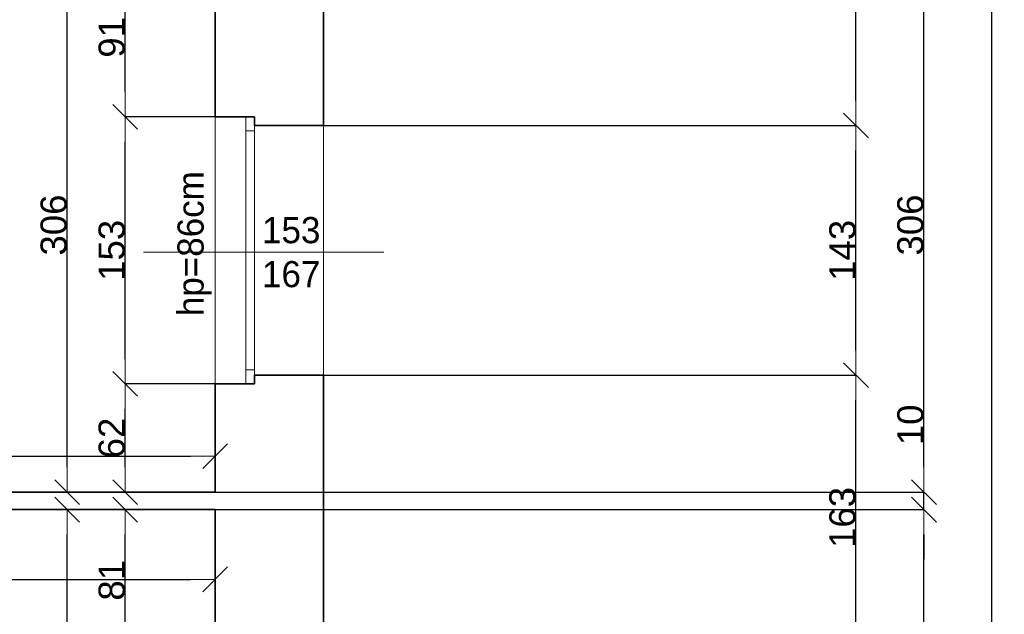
# Model space of a CAD drawing. Header units: metres. Extents: x 7506757 to 756746378, y 5735207 to 582114514.
# Tile 47 of 256: x 7556544 to 7562183, y 5823594 to 5827000. Entities that reach past the tile are written whole.
import ezdxf

# ---------------------------------------------------------------- set-up
doc = ezdxf.new("R2010")
doc.units = ezdxf.units.M
doc.header["$MEASUREMENT"] = 0
doc.header["$PDMODE"] = 2
doc.layers.get('0').update_dxf_attribs({"color": 250, "linetype": 'CONTINUOUS', "lineweight": 100, "plot": 0})
doc.layers.get('Defpoints').update_dxf_attribs({"linetype": 'CONTINUOUS'})
for name, color, linetype, lineweight in [('M_OCIANA6', 5, 'CONTINUOUS', 35), ('M_OPISY141', 7, 'CONTINUOUS', 0), ('m_umeblowanie1', 7, 'CONTINUOUS', 13), ('opis1', 7, 'CONTINUOUS', 13)]:
    doc.layers.add(name, color=color, linetype=linetype, lineweight=lineweight)
doc.layers.add('PWYMIAR', color=7, linetype='CONTINUOUS')
doc.styles.add('GENERATED_STYLE_1', font='arial.ttf')
doc.styles.add('GENERATED_STYLE_2', font='txt')
doc.dimstyles.new('GENERATED_STYLE__1', dxfattribs={"dimtxt": 150, "dimasz": 142.5, "dimexe": 0.18, "dimexo": 0, "dimgap": 0.09, "dimtad": 1, "dimdec": 0, "dimlfac": 0.1, "dimzin": 0, "dimdsep": 46, "dimtxsty": 'GENERATED_STYLE_1', "dimblk": 'ARROWHEAD_6', "dimblk1": 'ARROWHEAD_6', "dimblk2": 'ARROWHEAD_6', "dimcen": 0.09, "dimclrd": 251, "dimclre": 251, "dimclrt": 7, "dimazin": 0, "dimtfac": 1, "dimtdec": 4, "dimtmove": 0, "dimatfit": 3, "dimfxl": 0, "dimtolj": 1, "dimtzin": 0, "dimarcsym": 0})
doc.dimstyles.new('GENERATED_STYLE__2', dxfattribs={"dimtxt": 150, "dimasz": 142.5, "dimexe": 0.18, "dimexo": 0, "dimgap": 0.09, "dimtad": 1, "dimtih": 1, "dimtoh": 1, "dimdec": 0, "dimlfac": 0.1, "dimzin": 0, "dimdsep": 46, "dimtxsty": 'GENERATED_STYLE_1', "dimblk": 'ARROWHEAD_6', "dimblk1": 'ARROWHEAD_6', "dimblk2": 'ARROWHEAD_6', "dimcen": 0.09, "dimclrd": 251, "dimclre": 251, "dimclrt": 7, "dimazin": 0, "dimtfac": 1, "dimtdec": 4, "dimtmove": 0, "dimatfit": 3, "dimfxl": 0, "dimtolj": 1, "dimtzin": 0, "dimarcsym": 0})
doc.dimstyles.new('GENERATED_STYLE__3', dxfattribs={"dimtxt": 150, "dimasz": 142.5, "dimexe": 0.18, "dimexo": 0, "dimgap": 0.09, "dimtad": 1, "dimdec": 0, "dimlfac": 0.1, "dimzin": 0, "dimdsep": 46, "dimtxsty": 'GENERATED_STYLE_1', "dimblk": 'ARROWHEAD_6', "dimblk1": 'ARROWHEAD_6', "dimblk2": 'ARROWHEAD_6', "dimcen": 0.09, "dimclrd": 251, "dimclre": 251, "dimclrt": 7, "dimazin": 0, "dimtfac": 1, "dimtdec": 4, "dimtmove": 2, "dimatfit": 3, "dimfxl": 0, "dimtolj": 1, "dimtzin": 0, "dimarcsym": 0})

# ---------------------------------------------------------------- blocks, each defined once
blk = doc.blocks.new('ARROWHEAD_6')
at = {"color": 0, "linetype": 'Continuous', "lineweight": 0}
for p, q in [((-0.5, -0.5), (0.5, 0.5)), ((0, 0), (-1, 0))]:
    blk.add_line(p, q, dxfattribs=at)
blk = doc.blocks.new('*D4382')
at = {"layer": 'Defpoints', "color": 0, "linetype": 'Continuous', "transparency": 16777216}
for p in [(7557147.9, 5824914), (7557663.4, 5824914), (7557663.4, 5824294)]:
    blk.add_point(p, dxfattribs=at)
at = {"layer": 'PWYMIAR', "color": 251, "linetype": 'Continuous', "lineweight": -2, "transparency": 16777216}
for p, q in [((7557663.4, 5824914), (7557147.7, 5824914)), ((7557147.9, 5824436.5), (7557147.9, 5824771.5)), ((7557663.4, 5824294), (7557147.7, 5824294))]:
    blk.add_line(p, q, dxfattribs=at)
at = {"layer": 'PWYMIAR', "color": 251, "linetype": 'Continuous', "lineweight": -2, "transparency": 16777216, "xscale": 142.5, "yscale": 142.5, "zscale": 142.5}
for p, rotation in [((7557147.9, 5824914), 90), ((7557147.9, 5824294), 270)]:
    blk.add_blockref('ARROWHEAD_6', p, dxfattribs=dict(at, rotation=rotation))
at = {"layer": 'PWYMIAR', "color": 7, "linetype": 'Continuous', "lineweight": 13, "transparency": 16777216, "insert": (7557071.2, 5824604), "char_height": 150, "attachment_point": 5, "rotation": 90, "style": 'GENERATED_STYLE_1'}
blk.add_mtext('\\A1;62', dxfattribs=at)
blk = doc.blocks.new('*D4383')
at = {"layer": 'Defpoints', "color": 0, "linetype": 'Continuous', "transparency": 16777216}
for p in [(7557147.9, 5826444), (7557663.4, 5826444), (7557663.4, 5824914)]:
    blk.add_point(p, dxfattribs=at)
at = {"layer": 'PWYMIAR', "color": 251, "linetype": 'Continuous', "lineweight": -2, "transparency": 16777216}
for p, q in [((7557663.4, 5826444), (7557147.7, 5826444)), ((7557147.9, 5825056.5), (7557147.9, 5826301.5)), ((7557663.4, 5824914), (7557147.7, 5824914))]:
    blk.add_line(p, q, dxfattribs=at)
at = {"layer": 'PWYMIAR', "color": 251, "linetype": 'Continuous', "lineweight": -2, "transparency": 16777216, "xscale": 142.5, "yscale": 142.5, "zscale": 142.5}
for p, rotation in [((7557147.9, 5826444), 90), ((7557147.9, 5824914), 270)]:
    blk.add_blockref('ARROWHEAD_6', p, dxfattribs=dict(at, rotation=rotation))
at = {"layer": 'PWYMIAR', "color": 7, "linetype": 'Continuous', "lineweight": 13, "transparency": 16777216, "insert": (7557071.1, 5825679), "char_height": 150, "attachment_point": 5, "rotation": 90, "style": 'GENERATED_STYLE_1'}
blk.add_mtext('\\A1;153', dxfattribs=at)
blk = doc.blocks.new('*D4384')
at = {"layer": 'Defpoints', "color": 0, "linetype": 'Continuous', "transparency": 16777216}
for p in [(7557147.9, 5827354), (7557663.4, 5827354), (7557663.4, 5826444)]:
    blk.add_point(p, dxfattribs=at)
at = {"layer": 'PWYMIAR', "color": 251, "linetype": 'Continuous', "lineweight": -2, "transparency": 16777216}
for p, q in [((7557663.4, 5827354), (7557147.7, 5827354)), ((7557147.9, 5826586.5), (7557147.9, 5827211.5)), ((7557663.4, 5826444), (7557147.7, 5826444))]:
    blk.add_line(p, q, dxfattribs=at)
at = {"layer": 'PWYMIAR', "color": 251, "linetype": 'Continuous', "lineweight": -2, "transparency": 16777216, "xscale": 142.5, "yscale": 142.5, "zscale": 142.5}
for p, rotation in [((7557147.9, 5827354), 90), ((7557147.9, 5826444), 270)]:
    blk.add_blockref('ARROWHEAD_6', p, dxfattribs=dict(at, rotation=rotation))
at = {"layer": 'PWYMIAR', "color": 7, "linetype": 'Continuous', "lineweight": 13, "transparency": 16777216, "insert": (7557071.2, 5826899), "char_height": 150, "attachment_point": 5, "rotation": 90, "style": 'GENERATED_STYLE_1'}
blk.add_mtext('\\A1;91', dxfattribs=at)
blk = doc.blocks.new('*D4387')
at = {"layer": 'Defpoints', "color": 0, "linetype": 'Continuous', "transparency": 16777216}
for p in [(7557147.9, 5824194), (7557663.4, 5824194), (7557663.4, 5823384)]:
    blk.add_point(p, dxfattribs=at)
at = {"layer": 'PWYMIAR', "color": 251, "linetype": 'Continuous', "lineweight": -2, "transparency": 16777216}
for p, q in [((7557663.4, 5824194), (7557147.7, 5824194)), ((7557147.9, 5823526.5), (7557147.9, 5824051.5)), ((7557663.4, 5823384), (7557147.7, 5823384))]:
    blk.add_line(p, q, dxfattribs=at)
at = {"layer": 'PWYMIAR', "color": 251, "linetype": 'Continuous', "lineweight": -2, "transparency": 16777216, "xscale": 142.5, "yscale": 142.5, "zscale": 142.5}
for p, rotation in [((7557147.9, 5824194), 90), ((7557147.9, 5823384), 270)]:
    blk.add_blockref('ARROWHEAD_6', p, dxfattribs=dict(at, rotation=rotation))
at = {"layer": 'PWYMIAR', "color": 7, "linetype": 'Continuous', "lineweight": 13, "transparency": 16777216, "insert": (7557071.2, 5823789), "char_height": 150, "attachment_point": 5, "rotation": 90, "style": 'GENERATED_STYLE_1'}
blk.add_mtext('\\A1;81', dxfattribs=at)
blk = doc.blocks.new('*D4435')
at = {"layer": 'Defpoints', "color": 0, "linetype": 'Continuous', "transparency": 16777216}
for p in [(7556815.7, 5827354), (7557663.4, 5827354), (7557663.4, 5824294)]:
    blk.add_point(p, dxfattribs=at)
at = {"layer": 'PWYMIAR', "color": 251, "linetype": 'Continuous', "lineweight": -2, "transparency": 16777216}
for p, q in [((7557663.4, 5827354), (7556815.5, 5827354)), ((7556815.7, 5824436.5), (7556815.7, 5827211.5)), ((7557663.4, 5824294), (7556815.5, 5824294))]:
    blk.add_line(p, q, dxfattribs=at)
at = {"layer": 'PWYMIAR', "color": 251, "linetype": 'Continuous', "lineweight": -2, "transparency": 16777216, "xscale": 142.5, "yscale": 142.5, "zscale": 142.5}
for p, rotation in [((7556815.7, 5827354), 90), ((7556815.7, 5824294), 270)]:
    blk.add_blockref('ARROWHEAD_6', p, dxfattribs=dict(at, rotation=rotation))
at = {"layer": 'PWYMIAR', "color": 7, "linetype": 'Continuous', "lineweight": 13, "transparency": 16777216, "insert": (7556738.9, 5825824), "char_height": 150, "attachment_point": 5, "rotation": 90, "style": 'GENERATED_STYLE_1'}
blk.add_mtext('\\A1;306', dxfattribs=at)
blk = doc.blocks.new('*D4436')
at = {"layer": 'Defpoints', "color": 0, "linetype": 'Continuous', "transparency": 16777216}
for p in [(7556815.7, 5824194), (7557663.4, 5824194), (7557663.4, 5820774)]:
    blk.add_point(p, dxfattribs=at)
at = {"layer": 'PWYMIAR', "color": 251, "linetype": 'Continuous', "lineweight": -2, "transparency": 16777216}
for p, q in [((7557663.4, 5824194), (7556815.5, 5824194)), ((7556815.7, 5820916.5), (7556815.7, 5824051.5)), ((7557663.4, 5820774), (7556815.5, 5820774))]:
    blk.add_line(p, q, dxfattribs=at)
at = {"layer": 'PWYMIAR', "color": 251, "linetype": 'Continuous', "lineweight": -2, "transparency": 16777216, "xscale": 142.5, "yscale": 142.5, "zscale": 142.5}
for p, rotation in [((7556815.7, 5824194), 90), ((7556815.7, 5820774), 270)]:
    blk.add_blockref('ARROWHEAD_6', p, dxfattribs=dict(at, rotation=rotation))
at = {"layer": 'PWYMIAR', "color": 7, "linetype": 'Continuous', "lineweight": 13, "transparency": 16777216, "insert": (7556738.9, 5822484), "char_height": 150, "attachment_point": 5, "rotation": 90, "style": 'GENERATED_STYLE_1'}
blk.add_mtext('\\A1;342', dxfattribs=at)
blk = doc.blocks.new('*D4441')
at = {"layer": 'Defpoints', "color": 0, "linetype": 'Continuous', "transparency": 16777216}
for p in [(7554323.4, 5825014), (7557663.4, 5824500.3), (7557663.4, 5824294)]:
    blk.add_point(p, dxfattribs=at)
at = {"layer": 'PWYMIAR', "color": 251, "linetype": 'Continuous', "lineweight": -2, "transparency": 16777216}
for p, q in [((7554323.4, 5825014), (7554323.4, 5824500.1)), ((7554465.9, 5824500.3), (7557520.9, 5824500.3)), ((7557663.4, 5824294), (7557663.4, 5824500.5))]:
    blk.add_line(p, q, dxfattribs=at)
at = {"layer": 'PWYMIAR', "color": 251, "linetype": 'Continuous', "lineweight": -2, "transparency": 16777216, "xscale": 142.5, "yscale": 142.5, "zscale": 142.5, "rotation": 180}
blk.add_blockref('ARROWHEAD_6', (7554323.4, 5824500.3), dxfattribs=at)
at = {"layer": 'PWYMIAR', "color": 251, "linetype": 'Continuous', "lineweight": -2, "transparency": 16777216, "xscale": 142.5, "yscale": 142.5, "zscale": 142.5}
blk.add_blockref('ARROWHEAD_6', (7557663.4, 5824500.3), dxfattribs=at)
at = {"layer": 'PWYMIAR', "color": 7, "linetype": 'Continuous', "lineweight": 13, "transparency": 16777216, "insert": (7555993.4, 5824577), "char_height": 150, "attachment_point": 5, "style": 'GENERATED_STYLE_1'}
blk.add_mtext('\\A1;334', dxfattribs=at)
blk = doc.blocks.new('*D4489')
at = {"layer": 'Defpoints', "color": 0, "linetype": 'Continuous', "transparency": 16777216}
for p in [(7554063.4, 5824194), (7557663.4, 5824194), (7557663.4, 5823794.3)]:
    blk.add_point(p, dxfattribs=at)
at = {"layer": 'PWYMIAR', "color": 251, "linetype": 'Continuous', "lineweight": -2, "transparency": 16777216}
for p, q in [((7554063.4, 5824194), (7554063.4, 5823794.1)), ((7557663.4, 5824194), (7557663.4, 5823794.1)), ((7554205.9, 5823794.3), (7557520.9, 5823794.3))]:
    blk.add_line(p, q, dxfattribs=at)
at = {"layer": 'PWYMIAR', "color": 251, "linetype": 'Continuous', "lineweight": -2, "transparency": 16777216, "xscale": 142.5, "yscale": 142.5, "zscale": 142.5, "rotation": 180}
blk.add_blockref('ARROWHEAD_6', (7554063.4, 5823794.3), dxfattribs=at)
at = {"layer": 'PWYMIAR', "color": 251, "linetype": 'Continuous', "lineweight": -2, "transparency": 16777216, "xscale": 142.5, "yscale": 142.5, "zscale": 142.5}
blk.add_blockref('ARROWHEAD_6', (7557663.4, 5823794.3), dxfattribs=at)
at = {"layer": 'PWYMIAR', "color": 7, "linetype": 'Continuous', "lineweight": 13, "transparency": 16777216, "insert": (7555863.4, 5823871), "char_height": 150, "attachment_point": 5, "style": 'GENERATED_STYLE_1'}
blk.add_mtext('\\A1;360', dxfattribs=at)
blk = doc.blocks.new('*D4586')
at = {"layer": 'Defpoints', "color": 0, "linetype": 'Continuous', "transparency": 16777216}
for p in [(7558283.4, 5824964), (7561333.3, 5824964), (7558283.4, 5823334)]:
    blk.add_point(p, dxfattribs=at)
at = {"layer": 'PWYMIAR', "color": 251, "linetype": 'Continuous', "lineweight": -2, "transparency": 16777216}
for p, q in [((7558283.4, 5824964), (7561333.5, 5824964)), ((7561333.3, 5823476.5), (7561333.3, 5824821.5)), ((7558283.4, 5823334), (7561333.5, 5823334))]:
    blk.add_line(p, q, dxfattribs=at)
at = {"layer": 'PWYMIAR', "color": 251, "linetype": 'Continuous', "lineweight": -2, "transparency": 16777216, "xscale": 142.5, "yscale": 142.5, "zscale": 142.5}
for p, rotation in [((7561333.3, 5824964), 90), ((7561333.3, 5823334), 270)]:
    blk.add_blockref('ARROWHEAD_6', p, dxfattribs=dict(at, rotation=rotation))
at = {"layer": 'PWYMIAR', "color": 7, "linetype": 'Continuous', "lineweight": 13, "transparency": 16777216, "insert": (7561256.6, 5824149), "char_height": 150, "attachment_point": 5, "rotation": 90, "style": 'GENERATED_STYLE_1'}
blk.add_mtext('\\A1;163', dxfattribs=at)
blk = doc.blocks.new('*D4587')
at = {"layer": 'Defpoints', "color": 0, "linetype": 'Continuous', "transparency": 16777216}
for p in [(7558283.4, 5826394), (7561333.3, 5826394), (7558283.4, 5824964)]:
    blk.add_point(p, dxfattribs=at)
at = {"layer": 'PWYMIAR', "color": 251, "linetype": 'Continuous', "lineweight": -2, "transparency": 16777216}
for p, q in [((7558283.4, 5826394), (7561333.5, 5826394)), ((7561333.3, 5825106.5), (7561333.3, 5826251.5)), ((7558283.4, 5824964), (7561333.5, 5824964))]:
    blk.add_line(p, q, dxfattribs=at)
at = {"layer": 'PWYMIAR', "color": 251, "linetype": 'Continuous', "lineweight": -2, "transparency": 16777216, "xscale": 142.5, "yscale": 142.5, "zscale": 142.5}
for p, rotation in [((7561333.3, 5826394), 90), ((7561333.3, 5824964), 270)]:
    blk.add_blockref('ARROWHEAD_6', p, dxfattribs=dict(at, rotation=rotation))
at = {"layer": 'PWYMIAR', "color": 7, "linetype": 'Continuous', "lineweight": 13, "transparency": 16777216, "insert": (7561256.6, 5825679), "char_height": 150, "attachment_point": 5, "rotation": 90, "style": 'GENERATED_STYLE_1'}
blk.add_mtext('\\A1;143', dxfattribs=at)
blk = doc.blocks.new('*D4588')
at = {"layer": 'Defpoints', "color": 0, "linetype": 'Continuous', "transparency": 16777216}
for p in [(7558283.4, 5828044), (7561333.3, 5828044), (7558283.4, 5826394)]:
    blk.add_point(p, dxfattribs=at)
at = {"layer": 'PWYMIAR', "color": 251, "linetype": 'Continuous', "lineweight": -2, "transparency": 16777216}
for p, q in [((7558283.4, 5828044), (7561333.5, 5828044)), ((7561333.3, 5826536.5), (7561333.3, 5827901.5)), ((7558283.4, 5826394), (7561333.5, 5826394))]:
    blk.add_line(p, q, dxfattribs=at)
at = {"layer": 'PWYMIAR', "color": 251, "linetype": 'Continuous', "lineweight": -2, "transparency": 16777216, "xscale": 142.5, "yscale": 142.5, "zscale": 142.5}
for p, rotation in [((7561333.3, 5828044), 90), ((7561333.3, 5826394), 270)]:
    blk.add_blockref('ARROWHEAD_6', p, dxfattribs=dict(at, rotation=rotation))
at = {"layer": 'PWYMIAR', "color": 7, "linetype": 'Continuous', "lineweight": 13, "transparency": 16777216, "insert": (7561256.7, 5827219), "char_height": 150, "attachment_point": 5, "rotation": 90, "style": 'GENERATED_STYLE_1'}
blk.add_mtext('\\A1;165', dxfattribs=at)
blk = doc.blocks.new('*D4596')
at = {"layer": 'Defpoints', "color": 0, "linetype": 'Continuous', "transparency": 16777216}
for p in [(7557663.4, 5824194), (7561722.5, 5824194), (7557663.4, 5820774)]:
    blk.add_point(p, dxfattribs=at)
at = {"layer": 'PWYMIAR', "color": 251, "linetype": 'Continuous', "lineweight": -2, "transparency": 16777216}
for p, q in [((7557663.4, 5824194), (7561722.7, 5824194)), ((7561722.5, 5820916.5), (7561722.5, 5824051.5)), ((7557663.4, 5820774), (7561722.7, 5820774))]:
    blk.add_line(p, q, dxfattribs=at)
at = {"layer": 'PWYMIAR', "color": 251, "linetype": 'Continuous', "lineweight": -2, "transparency": 16777216, "xscale": 142.5, "yscale": 142.5, "zscale": 142.5}
for p, rotation in [((7561722.5, 5824194), 90), ((7561722.5, 5820774), 270)]:
    blk.add_blockref('ARROWHEAD_6', p, dxfattribs=dict(at, rotation=rotation))
at = {"layer": 'PWYMIAR', "color": 7, "linetype": 'Continuous', "lineweight": 13, "transparency": 16777216, "insert": (7561645.8, 5822484), "char_height": 150, "attachment_point": 5, "rotation": 90, "style": 'GENERATED_STYLE_1'}
blk.add_mtext('\\A1;342', dxfattribs=at)
blk = doc.blocks.new('*D4597')
at = {"layer": 'Defpoints', "color": 0, "linetype": 'Continuous', "transparency": 16777216}
for p in [(7557663.4, 5824294), (7561722.5, 5824294), (7557663.4, 5824194)]:
    blk.add_point(p, dxfattribs=at)
at = {"layer": 'PWYMIAR', "color": 251, "linetype": 'Continuous', "lineweight": -2, "transparency": 16777216}
for p, q in [((7561722.5, 5824436.5), (7561722.5, 5824779.4)), ((7557663.4, 5824294), (7561722.7, 5824294)), ((7561722.5, 5824194), (7561722.5, 5824294)), ((7557663.4, 5824194), (7561722.7, 5824194)), ((7561722.5, 5824051.5), (7561722.5, 5823909))]:
    blk.add_line(p, q, dxfattribs=at)
at = {"layer": 'PWYMIAR', "color": 251, "linetype": 'Continuous', "lineweight": -2, "transparency": 16777216, "xscale": 142.5, "yscale": 142.5, "zscale": 142.5}
for p, rotation in [((7561722.5, 5824294), 270), ((7561722.5, 5824194), 90)]:
    blk.add_blockref('ARROWHEAD_6', p, dxfattribs=dict(at, rotation=rotation))
at = {"layer": 'PWYMIAR', "color": 7, "linetype": 'Continuous', "lineweight": 13, "transparency": 16777216, "insert": (7561645.8, 5824679.2), "char_height": 150, "attachment_point": 5, "rotation": 90, "style": 'GENERATED_STYLE_1'}
blk.add_mtext('\\A1;10', dxfattribs=at)
blk = doc.blocks.new('*D4598')
at = {"layer": 'Defpoints', "color": 0, "linetype": 'Continuous', "transparency": 16777216}
for p in [(7557663.4, 5827354), (7561722.5, 5827354), (7557663.4, 5824294)]:
    blk.add_point(p, dxfattribs=at)
at = {"layer": 'PWYMIAR', "color": 251, "linetype": 'Continuous', "lineweight": -2, "transparency": 16777216}
for p, q in [((7557663.4, 5827354), (7561722.7, 5827354)), ((7561722.5, 5824436.5), (7561722.5, 5827211.5)), ((7557663.4, 5824294), (7561722.7, 5824294))]:
    blk.add_line(p, q, dxfattribs=at)
at = {"layer": 'PWYMIAR', "color": 251, "linetype": 'Continuous', "lineweight": -2, "transparency": 16777216, "xscale": 142.5, "yscale": 142.5, "zscale": 142.5}
for p, rotation in [((7561722.5, 5827354), 90), ((7561722.5, 5824294), 270)]:
    blk.add_blockref('ARROWHEAD_6', p, dxfattribs=dict(at, rotation=rotation))
at = {"layer": 'PWYMIAR', "color": 7, "linetype": 'Continuous', "lineweight": 13, "transparency": 16777216, "insert": (7561645.8, 5825824), "char_height": 150, "attachment_point": 5, "rotation": 90, "style": 'GENERATED_STYLE_1'}
blk.add_mtext('\\A1;306', dxfattribs=at)
blk = doc.blocks.new('*D4606')
at = {"layer": 'Defpoints', "color": 0, "linetype": 'Continuous', "transparency": 16777216}
for p in [(7558283.4, 5837454), (7562111.7, 5837454), (7558283.4, 5820154)]:
    blk.add_point(p, dxfattribs=at)
at = {"layer": 'PWYMIAR', "color": 251, "linetype": 'Continuous', "lineweight": -2, "transparency": 16777216}
for p, q in [((7558283.4, 5837454), (7562111.8, 5837454)), ((7562111.7, 5820296.5), (7562111.7, 5837311.5)), ((7558283.4, 5820154), (7562111.8, 5820154))]:
    blk.add_line(p, q, dxfattribs=at)
at = {"layer": 'PWYMIAR', "color": 251, "linetype": 'Continuous', "lineweight": -2, "transparency": 16777216, "xscale": 142.5, "yscale": 142.5, "zscale": 142.5}
for p, rotation in [((7562111.7, 5837454), 90), ((7562111.7, 5820154), 270)]:
    blk.add_blockref('ARROWHEAD_6', p, dxfattribs=dict(at, rotation=rotation))
at = {"layer": 'PWYMIAR', "color": 7, "linetype": 'Continuous', "lineweight": 13, "transparency": 16777216, "insert": (7562034.9, 5828804), "char_height": 150, "attachment_point": 5, "rotation": 90, "style": 'GENERATED_STYLE_1'}
blk.add_mtext('\\A1;1730', dxfattribs=at)

msp = doc.modelspace()

# ---------------------------------------------------------------- linework, layer by layer
at = {"layer": 'M_OCIANA6', "linetype": 'Continuous'}
for p, q in [((7558283.4, 5828044), (7558283.4, 5826394)), ((7557663.4, 5827354), (7557663.4, 5826444)), ((7557663.4, 5826444), (7557888.4, 5826444)), ((7557888.4, 5826394), (7557888.4, 5826444)), ((7558283.4, 5826394), (7557888.4, 5826394)), ((7558283.4, 5824964), (7557888.4, 5824964)), ((7557888.4, 5824914), (7557888.4, 5824964)), ((7558283.4, 5824964), (7558283.4, 5823334)), ((7557663.4, 5824914), (7557663.4, 5824294)), ((7557663.4, 5824914), (7557888.4, 5824914)), ((7557663.4, 5824294), (7554323.4, 5824294)), ((7557663.4, 5824194), (7554063.4, 5824194)), ((7557663.4, 5824194), (7557663.4, 5823384))]:
    msp.add_line(p, q, dxfattribs=at)
at = {"layer": 'M_OPISY141', "linetype": 'Continuous'}
msp.add_line((7558628.2, 5825669), (7557252.1, 5825669), dxfattribs=at)
at = {"layer": 'm_umeblowanie1', "linetype": 'Continuous'}
for p, q in [((7557663.4, 5826444), (7557663.4, 5824894)), ((7557838.4, 5824914), (7557838.4, 5826444)), ((7557888.4, 5824964), (7557888.4, 5826414)), ((7558283.4, 5826394), (7558283.4, 5824964)), ((7557888.4, 5826364), (7557838.4, 5826364)), ((7557888.4, 5824994), (7557838.4, 5824994))]:
    msp.add_line(p, q, dxfattribs=at)

# ---------------------------------------------------------------- texts
at = {"layer": 'opis1', "linetype": 'Continuous', "insert": (7557447.1, 5826132.6), "char_height": 150, "attachment_point": 3, "rotation": 90, "style": 'GENERATED_STYLE_2'}
msp.add_mtext('{hp=86cm}', dxfattribs=at)
at = {"layer": 'opis1', "linetype": 'Continuous', "insert": (7557931.3, 5825869.8), "char_height": 150, "width": 349.992, "attachment_point": 1, "line_spacing_factor": 1.007581, "style": 'GENERATED_STYLE_2'}
msp.add_mtext('{153\\P167}', dxfattribs=at)

# ---------------------------------------------------------------- dimensions: what is measured, and where the dimension line sits
at = {"layer": 'PWYMIAR', "color": 251, "linetype": 'Continuous', "lineweight": 13}
for base, p1, p2, dimstyle, picture, middle in [((7562111.7, 5837454), (7558283.4, 5820154), (7558283.4, 5837454), 'GENERATED_STYLE__1', '*D4606', (7562034.9, 5828804)), ((7561333.3, 5828044), (7558283.4, 5826394), (7558283.4, 5828044), 'GENERATED_STYLE__1', '*D4588', (7561256.7, 5827219)), ((7556815.7, 5827354), (7557663.4, 5824294), (7557663.4, 5827354), 'GENERATED_STYLE__1', '*D4435', (7556738.9, 5825824)), ((7557147.9, 5827354), (7557663.4, 5826444), (7557663.4, 5827354), 'GENERATED_STYLE__1', '*D4384', (7557071.2, 5826899)), ((7561722.5, 5827354), (7557663.4, 5824294), (7557663.4, 5827354), 'GENERATED_STYLE__1', '*D4598', (7561645.8, 5825824)), ((7557147.9, 5826444), (7557663.4, 5824914), (7557663.4, 5826444), 'GENERATED_STYLE__1', '*D4383', (7557071.1, 5825679)), ((7561333.3, 5826394), (7558283.4, 5824964), (7558283.4, 5826394), 'GENERATED_STYLE__1', '*D4587', (7561256.6, 5825679)), ((7557147.9, 5824914), (7557663.4, 5824294), (7557663.4, 5824914), 'GENERATED_STYLE__3', '*D4382', (7557071.2, 5824604)), ((7561333.3, 5824964), (7558283.4, 5823334), (7558283.4, 5824964), 'GENERATED_STYLE__1', '*D4586', (7561256.6, 5824149)), ((7561722.5, 5824294), (7557663.4, 5824194), (7557663.4, 5824294), 'GENERATED_STYLE__1', '*D4597', (7561645.8, 5824679.2)), ((7556815.7, 5824194), (7557663.4, 5820774), (7557663.4, 5824194), 'GENERATED_STYLE__1', '*D4436', (7556738.9, 5822484)), ((7557147.9, 5824194), (7557663.4, 5823384), (7557663.4, 5824194), 'GENERATED_STYLE__3', '*D4387', (7557071.2, 5823789)), ((7561722.5, 5824194), (7557663.4, 5820774), (7557663.4, 5824194), 'GENERATED_STYLE__1', '*D4596', (7561645.8, 5822484))]:
    dim = msp.add_linear_dim(base=base, p1=p1, p2=p2, angle=90, dimstyle=dimstyle, dxfattribs=at)
    dim.commit()
    dim.dimension.update_dxf_attribs({"geometry": picture, "text_midpoint": middle})
for base, p1, p2, picture, middle in [((7557663.4, 5824500.3), (7554323.4, 5825014), (7557663.4, 5824294), '*D4441', (7555993.4, 5824577)), ((7557663.4, 5823794.3), (7554063.4, 5824194), (7557663.4, 5824194), '*D4489', (7555863.4, 5823871))]:
    dim = msp.add_linear_dim(base=base, p1=p1, p2=p2, dimstyle='GENERATED_STYLE__2', dxfattribs=at)
    dim.commit()
    dim.dimension.update_dxf_attribs({"geometry": picture, "text_midpoint": middle})

doc.saveas('drawing.dxf')
